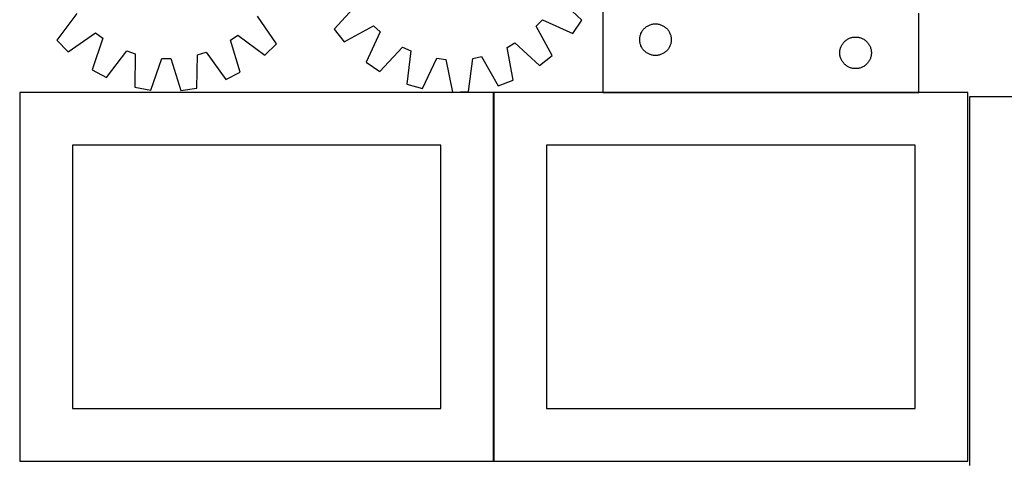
# Model space of a CAD drawing. Header units: millimetres. Extents: x 7 to 1493, y 7 to 2993.
# Tile 3 of 11: x 7 to 941, y 1763 to 2182. Entities that reach past the tile are written whole.
import ezdxf

# ---------------------------------------------------------------- set-up
doc = ezdxf.new("R2010")
doc.units = ezdxf.units.MM
doc.layers.add('COMMON', color=5, linetype='CONTINUOUS', true_color=0x0000ff)
doc.layers.add('CUT', color=7, linetype='CONTINUOUS', true_color=0x000000)

msp = doc.modelspace()

# ---------------------------------------------------------------- linework, layer by layer
at = {"layer": 'COMMON'}
for p, q in [((456.624736, 1762.843063), (456.624736, 2112.823825)), ((860.232177, 2112.943064), (560.232177, 2112.943064))]:
    msp.add_line(p, q, dxfattribs=at)
at = {"layer": 'CUT'}
for p, q in [((560.232177, 2363.043064), (560.232177, 2113.043064)), ((540.297121, 2181.516129), (517.165766, 2203.285721)), ((60.739622, 2188.034956), (41.79912, 2162.535306)), ((326.734982, 2196.458504), (305.221952, 2173.088346)), ((860.232177, 2113.043064), (860.232177, 2188.043064)), ((250.34256, 2159.185868), (232.230722, 2185.28062)), ((496.989121, 2175.714544), (502.830978, 2181.990855)), ((502.830978, 2181.990855), (531.705211, 2168.752523)), ((531.705211, 2168.752523), (540.297121, 2181.516129)), ((52.502582, 2151.482412), (78.597334, 2169.594251)), ((78.597334, 2169.594251), (85.452294, 2164.44363)), ((305.221952, 2173.088346), (314.705816, 2160.972783)), ((314.705816, 2160.972783), (342.55791, 2176.244834)), ((348.834221, 2170.402977), (335.59589, 2141.528744)), ((342.55791, 2176.244834), (348.834221, 2170.402977)), ((512.261173, 2147.862449), (496.989121, 2175.714544)), ((596.487423, 2169.049872), (596.814871, 2169.749471)), ((596.814871, 2169.749471), (597.177898, 2170.431285)), ((597.177898, 2170.431285), (597.575543, 2171.093507)), ((597.575543, 2171.093507), (598.006752, 2171.73438)), ((598.006752, 2171.73438), (598.47038, 2172.352206)), ((598.47038, 2172.352206), (598.965198, 2172.945345)), ((598.965198, 2172.945345), (599.489894, 2173.512226)), ((599.489894, 2173.512226), (600.043077, 2174.051344)), ((600.043077, 2174.051344), (600.623279, 2174.56127)), ((600.623279, 2174.56127), (601.228963, 2175.040652)), ((601.228963, 2175.040652), (601.858521, 2175.488219)), ((601.858521, 2175.488219), (602.510285, 2175.902783)), ((602.510285, 2175.902783), (603.182526, 2176.283246)), ((603.182526, 2176.283246), (603.873461, 2176.628598)), ((603.873461, 2176.628598), (604.581258, 2176.937923)), ((604.581258, 2176.937923), (605.304041, 2177.210402)), ((605.304041, 2177.210402), (606.039892, 2177.445312)), ((606.039892, 2177.445312), (606.786861, 2177.642029)), ((606.786861, 2177.642029), (607.542965, 2177.800033)), ((607.542965, 2177.800033), (608.306202, 2177.918904)), ((608.306202, 2177.918904), (609.074545, 2177.998327)), ((609.074545, 2177.998327), (609.845958, 2178.038091)), ((609.845958, 2178.038091), (610.618396, 2178.038091)), ((610.618396, 2178.038091), (611.389809, 2177.998327)), ((611.389809, 2177.998327), (612.158152, 2177.918904)), ((612.158152, 2177.918904), (612.921388, 2177.800033)), ((612.921388, 2177.800033), (613.677493, 2177.642029)), ((613.677493, 2177.642029), (614.424461, 2177.445312)), ((614.424461, 2177.445312), (615.160313, 2177.210402)), ((615.160313, 2177.210402), (615.883095, 2176.937923)), ((615.883095, 2176.937923), (616.590893, 2176.628598)), ((616.590893, 2176.628598), (617.281828, 2176.283246)), ((617.281828, 2176.283246), (617.954069, 2175.902783)), ((617.954069, 2175.902783), (618.605833, 2175.488219)), ((618.605833, 2175.488219), (619.235391, 2175.040652)), ((619.235391, 2175.040652), (619.841075, 2174.56127)), ((619.841075, 2174.56127), (620.421277, 2174.051344)), ((620.421277, 2174.051344), (620.97446, 2173.512226)), ((620.97446, 2173.512226), (621.499156, 2172.945345)), ((621.499156, 2172.945345), (621.993974, 2172.352206)), ((621.993974, 2172.352206), (622.457602, 2171.73438)), ((622.457602, 2171.73438), (622.88881, 2171.093507)), ((622.88881, 2171.093507), (623.286455, 2170.431285)), ((623.286455, 2170.431285), (623.649483, 2169.749471)), ((623.649483, 2169.749471), (623.97693, 2169.049872)), ((41.79912, 2162.535306), (52.502582, 2151.482412)), ((85.452294, 2164.44363), (75.318632, 2134.339084)), ((206.773186, 2162.495083), (213.790017, 2167.422907)), ((215.934846, 2132.080633), (206.773186, 2162.495083)), ((213.790017, 2167.422907), (239.289667, 2148.482406)), ((469.280029, 2155.727722), (476.775452, 2159.891615)), ((476.775452, 2159.891615), (500.14561, 2138.378585)), ((595.232177, 2163.043064), (595.252065, 2163.815245)), ((595.252065, 2162.270882), (595.232177, 2163.043064)), ((595.252065, 2163.815245), (595.311679, 2164.585379)), ((595.311679, 2161.500749), (595.252065, 2162.270882)), ((595.311679, 2164.585379), (595.410858, 2165.351422)), ((595.410858, 2160.734705), (595.311679, 2161.500749)), ((595.410858, 2165.351422), (595.549342, 2166.111345)), ((595.549342, 2159.974783), (595.410858, 2160.734705)), ((595.549342, 2166.111345), (595.726761, 2166.86313)), ((595.726761, 2159.222997), (595.549342, 2159.974783)), ((595.726761, 2166.86313), (595.942646, 2167.604786)), ((595.942646, 2167.604786), (596.196425, 2168.334345)), ((596.196425, 2168.334345), (596.487423, 2169.049872)), ((623.97693, 2169.049872), (624.267929, 2168.334345)), ((624.267929, 2168.334345), (624.521708, 2167.604786)), ((624.521708, 2167.604786), (624.737593, 2166.86313)), ((624.737593, 2166.86313), (624.915012, 2166.111345)), ((624.915012, 2159.974783), (624.737593, 2159.222997)), ((624.915012, 2166.111345), (625.053495, 2165.351422)), ((625.053495, 2160.734705), (624.915012, 2159.974783)), ((625.053495, 2165.351422), (625.152675, 2164.585379)), ((625.152675, 2161.500749), (625.053495, 2160.734705)), ((625.152675, 2164.585379), (625.212288, 2163.815245)), ((625.212288, 2162.270882), (625.152675, 2161.500749)), ((625.212288, 2163.815245), (625.232177, 2163.043064)), ((625.232177, 2163.043064), (625.212288, 2162.270882)), ((788.006752, 2159.23438), (788.47038, 2159.852206)), ((788.47038, 2159.852206), (788.965198, 2160.445345)), ((788.965198, 2160.445345), (789.489894, 2161.012226)), ((789.489894, 2161.012226), (790.043077, 2161.551344)), ((790.043077, 2161.551344), (790.623279, 2162.06127)), ((790.623279, 2162.06127), (791.228963, 2162.540652)), ((791.228963, 2162.540652), (791.858521, 2162.988219)), ((791.858521, 2162.988219), (792.510285, 2163.402783)), ((792.510285, 2163.402783), (793.182526, 2163.783246)), ((793.182526, 2163.783246), (793.873461, 2164.128598)), ((793.873461, 2164.128598), (794.581258, 2164.437923)), ((794.581258, 2164.437923), (795.304041, 2164.710402)), ((795.304041, 2164.710402), (796.039892, 2164.945312)), ((796.039892, 2164.945312), (796.786861, 2165.142029)), ((796.786861, 2165.142029), (797.542965, 2165.300033)), ((797.542965, 2165.300033), (798.306202, 2165.418904)), ((798.306202, 2165.418904), (799.074545, 2165.498327)), ((799.074545, 2165.498327), (799.845958, 2165.538091)), ((799.845958, 2165.538091), (800.618396, 2165.538091)), ((800.618396, 2165.538091), (801.389809, 2165.498327)), ((801.389809, 2165.498327), (802.158152, 2165.418904)), ((802.158152, 2165.418904), (802.921388, 2165.300033)), ((802.921388, 2165.300033), (803.677493, 2165.142029)), ((803.677493, 2165.142029), (804.424461, 2164.945312)), ((804.424461, 2164.945312), (805.160313, 2164.710402)), ((805.160313, 2164.710402), (805.883095, 2164.437923)), ((805.883095, 2164.437923), (806.590893, 2164.128598)), ((806.590893, 2164.128598), (807.281828, 2163.783246)), ((807.281828, 2163.783246), (807.954069, 2163.402783)), ((807.954069, 2163.402783), (808.605833, 2162.988219)), ((808.605833, 2162.988219), (809.235391, 2162.540652)), ((809.235391, 2162.540652), (809.841075, 2162.06127)), ((809.841075, 2162.06127), (810.421277, 2161.551344)), ((810.421277, 2161.551344), (810.97446, 2161.012226)), ((810.97446, 2161.012226), (811.499156, 2160.445345)), ((811.499156, 2160.445345), (811.993974, 2159.852206)), ((811.993974, 2159.852206), (812.457602, 2159.23438)), ((88.913761, 2127.13471), (108.134479, 2152.423814)), ((108.134479, 2152.423814), (116.245563, 2149.643581)), ((175.520512, 2148.69156), (183.716697, 2151.20988)), ((183.716697, 2151.20988), (202.115368, 2125.316568)), ((239.289667, 2148.482406), (250.34256, 2159.185868)), ((348.359495, 2132.936834), (370.129088, 2156.068189)), ((370.129088, 2156.068189), (377.903447, 2152.45174)), ((377.903447, 2152.45174), (374.235675, 2120.899843)), ((475.197843, 2124.519482), (469.280029, 2155.727722)), ((595.942646, 2158.481341), (595.726761, 2159.222997)), ((596.196425, 2157.751782), (595.942646, 2158.481341)), ((596.487423, 2157.036255), (596.196425, 2157.751782)), ((596.814871, 2156.336657), (596.487423, 2157.036255)), ((597.177898, 2155.654843), (596.814871, 2156.336657)), ((597.575543, 2154.992621), (597.177898, 2155.654843)), ((598.006752, 2154.351747), (597.575543, 2154.992621)), ((598.47038, 2153.733921), (598.006752, 2154.351747)), ((598.965198, 2153.140782), (598.47038, 2153.733921)), ((599.489894, 2152.573901), (598.965198, 2153.140782)), ((600.043077, 2152.034783), (599.489894, 2152.573901)), ((600.623279, 2151.524857), (600.043077, 2152.034783)), ((601.228963, 2151.045475), (600.623279, 2151.524857)), ((601.858521, 2150.597908), (601.228963, 2151.045475)), ((602.510285, 2150.183344), (601.858521, 2150.597908)), ((618.605833, 2150.597908), (617.954069, 2150.183344)), ((619.235391, 2151.045475), (618.605833, 2150.597908)), ((619.841075, 2151.524857), (619.235391, 2151.045475)), ((620.421277, 2152.034783), (619.841075, 2151.524857)), ((620.97446, 2152.573901), (620.421277, 2152.034783)), ((621.499156, 2153.140782), (620.97446, 2152.573901)), ((621.993974, 2153.733921), (621.499156, 2153.140782)), ((622.457602, 2154.351747), (621.993974, 2153.733921)), ((622.88881, 2154.992621), (622.457602, 2154.351747)), ((623.286455, 2155.654843), (622.88881, 2154.992621)), ((623.649483, 2156.336657), (623.286455, 2155.654843)), ((623.97693, 2157.036255), (623.649483, 2156.336657)), ((624.267929, 2157.751782), (623.97693, 2157.036255)), ((624.521708, 2158.481341), (624.267929, 2157.751782)), ((624.737593, 2159.222997), (624.521708, 2158.481341)), ((785.232177, 2150.543064), (785.252065, 2151.315245)), ((785.252065, 2149.770882), (785.232177, 2150.543064)), ((785.252065, 2151.315245), (785.311679, 2152.085379)), ((785.311679, 2152.085379), (785.410858, 2152.851422)), ((785.410858, 2152.851422), (785.549342, 2153.611345)), ((785.549342, 2153.611345), (785.726761, 2154.36313)), ((785.726761, 2154.36313), (785.942646, 2155.104786)), ((785.942646, 2155.104786), (786.196425, 2155.834345)), ((786.196425, 2155.834345), (786.487423, 2156.549872)), ((786.487423, 2156.549872), (786.814871, 2157.249471)), ((786.814871, 2157.249471), (787.177898, 2157.931285)), ((787.177898, 2157.931285), (787.575543, 2158.593507)), ((787.575543, 2158.593507), (788.006752, 2159.23438)), ((812.457602, 2159.23438), (812.88881, 2158.593507)), ((812.88881, 2158.593507), (813.286455, 2157.931285)), ((813.286455, 2157.931285), (813.649483, 2157.249471)), ((813.649483, 2157.249471), (813.97693, 2156.549872)), ((813.97693, 2156.549872), (814.267929, 2155.834345)), ((814.267929, 2155.834345), (814.521708, 2155.104786)), ((814.521708, 2155.104786), (814.737593, 2154.36313)), ((814.737593, 2154.36313), (814.915012, 2153.611345)), ((814.915012, 2153.611345), (815.053495, 2152.851422)), ((815.053495, 2152.851422), (815.152675, 2152.085379)), ((815.152675, 2152.085379), (815.212288, 2151.315245)), ((815.212288, 2151.315245), (815.232177, 2150.543064)), ((815.232177, 2150.543064), (815.212288, 2149.770882)), ((116.245563, 2149.643581), (115.910694, 2117.880983)), ((131.066704, 2115.230342), (141.53193, 2145.221237)), ((141.53193, 2145.221237), (150.105168, 2145.083542)), ((150.105168, 2145.083542), (159.601872, 2114.772036)), ((174.835187, 2116.934591), (175.520512, 2148.69156)), ((335.59589, 2141.528744), (348.359495, 2132.936834)), ((389.029631, 2116.672622), (402.585763, 2145.399022)), ((402.585763, 2145.399022), (411.097162, 2144.361983)), ((411.097162, 2144.361983), (417.358975, 2113.220942)), ((432.735147, 2113.7722), (436.750848, 2145.281705)), ((436.750848, 2145.281705), (445.166133, 2146.92559)), ((445.166133, 2146.92559), (460.744582, 2119.243706)), ((500.14561, 2138.378585), (512.261173, 2147.862449)), ((603.182526, 2149.802882), (602.510285, 2150.183344)), ((603.873461, 2149.45753), (603.182526, 2149.802882)), ((604.581258, 2149.148204), (603.873461, 2149.45753)), ((605.304041, 2148.875725), (604.581258, 2149.148204)), ((606.039892, 2148.640816), (605.304041, 2148.875725)), ((606.786861, 2148.444098), (606.039892, 2148.640816)), ((607.542965, 2148.286094), (606.786861, 2148.444098)), ((608.306202, 2148.167224), (607.542965, 2148.286094)), ((609.074545, 2148.087801), (608.306202, 2148.167224)), ((609.845958, 2148.048037), (609.074545, 2148.087801)), ((610.618396, 2148.048037), (609.845958, 2148.048037)), ((611.389809, 2148.087801), (610.618396, 2148.048037)), ((612.158152, 2148.167224), (611.389809, 2148.087801)), ((612.921388, 2148.286094), (612.158152, 2148.167224)), ((613.677493, 2148.444098), (612.921388, 2148.286094)), ((614.424461, 2148.640816), (613.677493, 2148.444098)), ((615.160313, 2148.875725), (614.424461, 2148.640816)), ((615.883095, 2149.148204), (615.160313, 2148.875725)), ((616.590893, 2149.45753), (615.883095, 2149.148204)), ((617.281828, 2149.802882), (616.590893, 2149.45753)), ((617.954069, 2150.183344), (617.281828, 2149.802882)), ((785.311679, 2149.000749), (785.252065, 2149.770882)), ((785.410858, 2148.234705), (785.311679, 2149.000749)), ((785.549342, 2147.474783), (785.410858, 2148.234705)), ((785.726761, 2146.722997), (785.549342, 2147.474783)), ((785.942646, 2145.981341), (785.726761, 2146.722997)), ((786.196425, 2145.251782), (785.942646, 2145.981341)), ((786.487423, 2144.536255), (786.196425, 2145.251782)), ((786.814871, 2143.836657), (786.487423, 2144.536255)), ((787.177898, 2143.154843), (786.814871, 2143.836657)), ((787.575543, 2142.492621), (787.177898, 2143.154843)), ((788.006752, 2141.851747), (787.575543, 2142.492621)), ((788.47038, 2141.233921), (788.006752, 2141.851747)), ((788.965198, 2140.640782), (788.47038, 2141.233921)), ((811.993974, 2141.233921), (811.499156, 2140.640782)), ((812.457602, 2141.851747), (811.993974, 2141.233921)), ((812.88881, 2142.492621), (812.457602, 2141.851747)), ((813.286455, 2143.154843), (812.88881, 2142.492621)), ((813.649483, 2143.836657), (813.286455, 2143.154843)), ((813.97693, 2144.536255), (813.649483, 2143.836657)), ((814.267929, 2145.251782), (813.97693, 2144.536255)), ((814.521708, 2145.981341), (814.267929, 2145.251782)), ((814.737593, 2146.722997), (814.521708, 2145.981341)), ((814.915012, 2147.474783), (814.737593, 2146.722997)), ((815.053495, 2148.234705), (814.915012, 2147.474783)), ((815.152675, 2149.000749), (815.053495, 2148.234705)), ((815.212288, 2149.770882), (815.152675, 2149.000749)), ((75.318632, 2134.339084), (88.913761, 2127.13471)), ((202.115368, 2125.316568), (215.934846, 2132.080633)), ((789.489894, 2140.073901), (788.965198, 2140.640782)), ((790.043077, 2139.534783), (789.489894, 2140.073901)), ((790.623279, 2139.024857), (790.043077, 2139.534783)), ((791.228963, 2138.545475), (790.623279, 2139.024857)), ((791.858521, 2138.097908), (791.228963, 2138.545475)), ((792.510285, 2137.683344), (791.858521, 2138.097908)), ((793.182526, 2137.302882), (792.510285, 2137.683344)), ((793.873461, 2136.95753), (793.182526, 2137.302882)), ((794.581258, 2136.648204), (793.873461, 2136.95753)), ((795.304041, 2136.375725), (794.581258, 2136.648204)), ((796.039892, 2136.140816), (795.304041, 2136.375725)), ((796.786861, 2135.944098), (796.039892, 2136.140816)), ((797.542965, 2135.786094), (796.786861, 2135.944098)), ((798.306202, 2135.667224), (797.542965, 2135.786094)), ((799.074545, 2135.587801), (798.306202, 2135.667224)), ((799.845958, 2135.548037), (799.074545, 2135.587801)), ((800.618396, 2135.548037), (799.845958, 2135.548037)), ((801.389809, 2135.587801), (800.618396, 2135.548037)), ((802.158152, 2135.667224), (801.389809, 2135.587801)), ((802.921388, 2135.786094), (802.158152, 2135.667224)), ((803.677493, 2135.944098), (802.921388, 2135.786094)), ((804.424461, 2136.140816), (803.677493, 2135.944098)), ((805.160313, 2136.375725), (804.424461, 2136.140816)), ((805.883095, 2136.648204), (805.160313, 2136.375725)), ((806.590893, 2136.95753), (805.883095, 2136.648204)), ((807.281828, 2137.302882), (806.590893, 2136.95753)), ((807.954069, 2137.683344), (807.281828, 2137.302882)), ((808.605833, 2138.097908), (807.954069, 2137.683344)), ((809.235391, 2138.545475), (808.605833, 2138.097908)), ((809.841075, 2139.024857), (809.235391, 2138.545475)), ((810.421277, 2139.534783), (809.841075, 2139.024857)), ((810.97446, 2140.073901), (810.421277, 2139.534783)), ((811.499156, 2140.640782), (810.97446, 2140.073901)), ((460.744582, 2119.243706), (475.197843, 2124.519482)), ((115.910694, 2117.880983), (131.066704, 2115.230342)), ((159.601872, 2114.772036), (174.835187, 2116.934591)), ((374.235675, 2120.899843), (389.029631, 2116.672622)), ((417.358975, 2113.220942), (432.735147, 2113.7722)), ((560.232177, 2113.043064), (860.232177, 2113.043064)), ((456.524735, 2112.823825), (6.524735, 2112.823825)), ((6.524735, 2112.823825), (6.524735, 1762.823825)), ((456.524735, 1762.823825), (456.524735, 2112.823825)), ((906.724736, 2112.843063), (456.724736, 2112.843063)), ((456.724736, 2112.843063), (456.724736, 1762.843063)), ((906.724736, 1762.843063), (906.724736, 2112.843063)), ((1358.335638, 2108.926487), (908.335638, 2108.926487)), ((908.335638, 2108.926487), (908.335638, 1758.926487)), ((406.524735, 2062.823825), (56.524735, 2062.823825)), ((56.524735, 2062.823825), (56.524735, 1812.823825)), ((406.524735, 1812.823825), (406.524735, 2062.823825)), ((856.724736, 2062.843063), (506.724736, 2062.843063)), ((506.724736, 2062.843063), (506.724736, 1812.843063)), ((856.724736, 1812.843063), (856.724736, 2062.843063)), ((56.524735, 1812.823825), (406.524735, 1812.823825)), ((506.724736, 1812.843063), (856.724736, 1812.843063)), ((6.524735, 1762.823825), (456.524735, 1762.823825)), ((456.724736, 1762.843063), (906.724736, 1762.843063))]:
    msp.add_line(p, q, dxfattribs=at)

doc.saveas('drawing.dxf')
